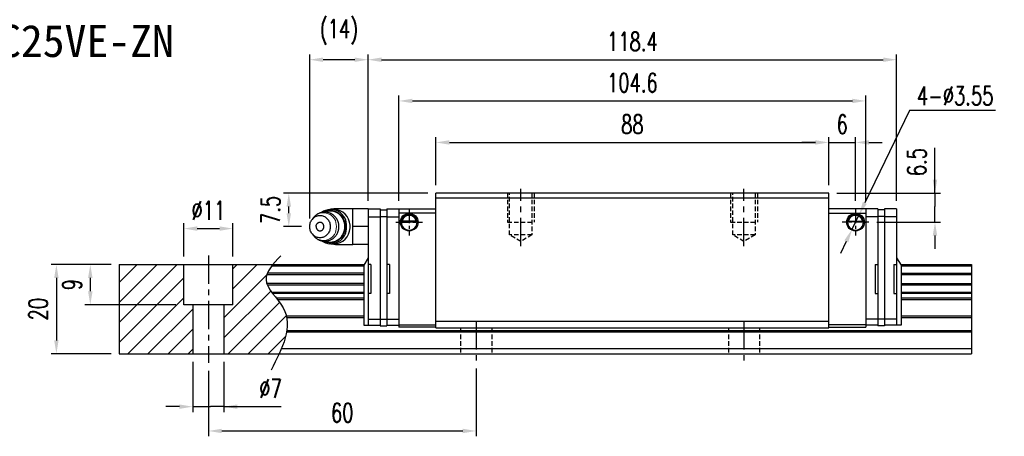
# Model space of a CAD drawing. Header units: millimetres. Extents: x 31 to 364, y 86 to 378.
# Tile 3 of 3: x 144 to 364, y 86 to 179. Entities that reach past the tile are written whole.
import ezdxf
from ezdxf.enums import TextEntityAlignment as Align

# ---------------------------------------------------------------- set-up
doc = ezdxf.new("R2010")
doc.units = ezdxf.units.MM
doc.header["$PDSIZE"] = -1
doc.linetypes.add('CENTER', pattern=[10.16, 6.35, -1.27, 1.27, -1.27])
doc.linetypes.add('DASHED', pattern=[0.75, 0.5, -0.25])
for name, color, linetype in [('2', 7, 'Continuous'), ('CHA', 7, 'Continuous'), ('CL', 1, 'CENTER'), ('DIM', 4, 'Continuous'), ('HID', 2, 'DASHED'), ('OUT', 3, 'Continuous'), ('中心線', 1, 'CENTER')]:
    doc.layers.add(name, color=color, linetype=linetype)
doc.styles.add('DIM-7', font='SIMPLEX.shx', dxfattribs={"width": 0.7, "bigfont": 'chineset.shx'})
doc.styles.add('T', font='kaiu.ttf')
doc.dimstyles.new('CNS', dxfattribs={"dimtxt": 3.5, "dimasz": 2.5, "dimexe": 1, "dimexo": 1.5, "dimgap": 0.09, "dimtad": 0, "dimdsep": 46, "dimtxsty": 'DIM-7', "dimcen": 0.09, "dimclrd": 1, "dimclre": 1, "dimclrt": 4, "dimadec": 0, "dimazin": 0, "dimtfac": 1, "dimtix": 1, "dimtmove": 2, "dimatfit": 3, "dimfxl": 1, "dimtvp": 0.971429, "dimtolj": 1, "dimarcsym": 0})
doc.dimstyles.new('CNSx1 (指線專用)', dxfattribs={"dimscale": 0.8, "dimtxt": 3.5, "dimasz": 2.5, "dimexe": 1, "dimexo": 1.5, "dimgap": 1, "dimtad": 1, "dimtih": 1, "dimtoh": 1, "dimdsep": 46, "dimtxsty": 'DIM-7', "dimcen": 0.09, "dimclrd": 256, "dimclre": 256, "dimclrt": 4, "dimadec": 0, "dimazin": 0, "dimtfac": 1, "dimtix": 1, "dimtmove": 1, "dimatfit": 3, "dimfxl": 1, "dimtvp": 0.971429, "dimtolj": 1, "dimarcsym": 0})

# ---------------------------------------------------------------- blocks, each defined once
blk = doc.blocks.new('*D58')
at = {"layer": 'DEFPOINTS', "color": 0}
for p in [(166.15, 124.24), (159.7, 115.24), (180.65, 115.24)]:
    blk.add_point(p, dxfattribs=at)
at = {"layer": 'DIM', "color": 7, "lineweight": -2}
for p, q in [((164.35, 124.24), (158.5, 124.24)), ((159.7, 121.24), (159.7, 118.24)), ((178.85, 115.24), (158.5, 115.24))]:
    blk.add_line(p, q, dxfattribs=at)
at = {"layer": 'DIM', "color": 7}
for points in [[(159.2, 121.24), (160.2, 121.24), (159.7, 124.24)], [(159.2, 118.24), (160.2, 118.24), (159.7, 115.24)]]:
    blk.add_solid(points, dxfattribs=at)
at = {"layer": 'DIM', "color": 7, "insert": (155.62, 119.74), "char_height": 4.2, "attachment_point": 5, "rotation": 90, "style": 'DIM-7'}
blk.add_mtext('\\A1;9', dxfattribs=at)
blk = doc.blocks.new('*D59')
at = {"layer": 'DEFPOINTS', "color": 0}
for p in [(191.65, 132.3), (180.65, 124.24), (191.65, 124.24)]:
    blk.add_point(p, dxfattribs=at)
at = {"layer": 'DIM', "color": 7, "lineweight": -2}
for p, q in [((180.65, 126.04), (180.65, 133.5)), ((191.65, 126.04), (191.65, 133.5)), ((183.65, 132.3), (188.65, 132.3))]:
    blk.add_line(p, q, dxfattribs=at)
at = {"layer": 'DIM', "color": 7}
for points in [[(183.65, 132.8), (183.65, 131.8), (180.65, 132.3)], [(188.65, 132.8), (188.65, 131.8), (191.65, 132.3)]]:
    blk.add_solid(points, dxfattribs=at)
at = {"layer": 'DIM', "color": 7, "insert": (186.15, 136.38), "char_height": 4.2, "attachment_point": 5, "style": 'DIM-7'}
blk.add_mtext('\\A1;%%C11', dxfattribs=at)
blk = doc.blocks.new('*D60')
at = {"layer": 'DEFPOINTS', "color": 0}
for p in [(182.65, 104.24), (189.65, 104.24), (182.65, 92.39)]:
    blk.add_point(p, dxfattribs=at)
at = {"layer": 'DIM', "color": 7, "lineweight": -2}
for p, q in [((182.65, 102.44), (182.65, 91.19)), ((189.65, 102.44), (189.65, 91.19)), ((179.65, 92.39), (176.65, 92.39)), ((182.65, 92.39), (185.65, 92.39)), ((185.65, 92.39), (186.65, 92.39)), ((189.65, 92.39), (186.65, 92.39)), ((189.65, 92.39), (202.49, 92.39)), ((192.65, 92.39), (195.65, 92.39))]:
    blk.add_line(p, q, dxfattribs=at)
at = {"layer": 'DIM', "color": 7}
for points in [[(179.65, 92.89), (179.65, 91.89), (182.65, 92.39)], [(192.65, 92.89), (192.65, 91.89), (189.65, 92.39)]]:
    blk.add_solid(points, dxfattribs=at)
at = {"layer": 'DIM', "color": 7, "insert": (200.07, 96.47), "char_height": 4.2, "attachment_point": 5, "style": 'DIM-7'}
blk.add_mtext('\\A1;%%C7', dxfattribs=at)
blk = doc.blocks.new('*D61')
at = {"layer": 'DEFPOINTS', "color": 0}
for p in [(186.15, 102.24), (246.15, 102.74), (246.15, 86.94)]:
    blk.add_point(p, dxfattribs=at)
at = {"layer": 'DIM', "color": 7, "lineweight": -2}
for p, q in [((186.15, 100.44), (186.15, 85.74)), ((246.15, 100.94), (246.15, 85.74)), ((189.15, 86.94), (243.15, 86.94))]:
    blk.add_line(p, q, dxfattribs=at)
at = {"layer": 'DIM', "color": 7}
for points in [[(189.15, 87.44), (189.15, 86.44), (186.15, 86.94)], [(243.15, 87.44), (243.15, 86.44), (246.15, 86.94)]]:
    blk.add_solid(points, dxfattribs=at)
at = {"layer": 'DIM', "color": 7, "insert": (216.15, 91.02), "char_height": 4.2, "attachment_point": 5, "style": 'DIM-7'}
blk.add_mtext('\\A1;60', dxfattribs=at)
blk = doc.blocks.new('*D63')
at = {"layer": 'DEFPOINTS', "color": 0}
for p in [(325.15, 151.61), (237.15, 140.24), (325.15, 140.24)]:
    blk.add_point(p, dxfattribs=at)
at = {"layer": 'DIM', "color": 7, "lineweight": -2}
for p, q in [((237.15, 142.04), (237.15, 152.81)), ((325.15, 142.04), (325.15, 152.81)), ((240.15, 151.61), (322.15, 151.61))]:
    blk.add_line(p, q, dxfattribs=at)
at = {"layer": 'DIM', "color": 7}
for points in [[(240.15, 152.11), (240.15, 151.11), (237.15, 151.61)], [(322.15, 152.11), (322.15, 151.11), (325.15, 151.61)]]:
    blk.add_solid(points, dxfattribs=at)
at = {"layer": 'DIM', "color": 7, "insert": (281.15, 155.69), "char_height": 4.2, "attachment_point": 5, "style": 'DIM-7'}
blk.add_mtext('\\A1;88', dxfattribs=at)
blk = doc.blocks.new('*D64')
at = {"layer": 'DEFPOINTS', "color": 0}
for p in [(333.45, 160.91), (228.85, 136.74), (333.45, 136.74)]:
    blk.add_point(p, dxfattribs=at)
at = {"layer": 'DIM', "color": 7, "lineweight": -2}
for p, q in [((228.85, 138.54), (228.85, 162.11)), ((333.45, 138.54), (333.45, 162.11)), ((231.85, 160.91), (330.45, 160.91))]:
    blk.add_line(p, q, dxfattribs=at)
at = {"layer": 'DIM', "color": 7}
for points in [[(231.85, 161.41), (231.85, 160.41), (228.85, 160.91)], [(330.45, 161.41), (330.45, 160.41), (333.45, 160.91)]]:
    blk.add_solid(points, dxfattribs=at)
at = {"layer": 'DIM', "color": 7, "insert": (281.15, 164.99), "char_height": 4.2, "attachment_point": 5, "style": 'DIM-7'}
blk.add_mtext('\\A1;104.6', dxfattribs=at)
blk = doc.blocks.new('*D65')
at = {"layer": 'DEFPOINTS', "color": 0}
for p in [(340.35, 170.15), (221.95, 136.74), (340.35, 136.74)]:
    blk.add_point(p, dxfattribs=at)
at = {"layer": 'DIM', "color": 7, "lineweight": -2}
for p, q in [((221.95, 138.54), (221.95, 171.35)), ((224.95, 170.15), (337.35, 170.15)), ((340.35, 138.54), (340.35, 171.35))]:
    blk.add_line(p, q, dxfattribs=at)
at = {"layer": 'DIM', "color": 7}
for points in [[(224.95, 170.65), (224.95, 169.65), (221.95, 170.15)], [(337.35, 170.65), (337.35, 169.65), (340.35, 170.15)]]:
    blk.add_solid(points, dxfattribs=at)
at = {"layer": 'DIM', "color": 7, "insert": (281.15, 174.23), "char_height": 4.2, "attachment_point": 5, "style": 'DIM-7'}
blk.add_mtext('\\A1;118.4', dxfattribs=at)
blk = doc.blocks.new('*D66')
at = {"layer": 'DEFPOINTS', "color": 0}
for p in [(331.15, 151.61), (325.15, 140.24), (331.15, 136.72)]:
    blk.add_point(p, dxfattribs=at)
at = {"layer": 'DIM', "color": 7, "lineweight": -2}
for p, q in [((325.15, 142.04), (325.15, 152.81)), ((331.15, 138.52), (331.15, 152.81)), ((322.15, 151.61), (319.15, 151.61)), ((325.15, 151.61), (331.15, 151.61)), ((334.15, 151.61), (337.15, 151.61))]:
    blk.add_line(p, q, dxfattribs=at)
at = {"layer": 'DIM', "color": 7}
for points in [[(322.15, 152.11), (322.15, 151.11), (325.15, 151.61)], [(334.15, 152.11), (334.15, 151.11), (331.15, 151.61)]]:
    blk.add_solid(points, dxfattribs=at)
at = {"layer": 'DIM', "color": 7, "insert": (328.15, 155.69), "char_height": 4.2, "attachment_point": 5, "style": 'DIM-7'}
blk.add_mtext('\\A1;6', dxfattribs=at)
blk = doc.blocks.new('*D67')
at = {"layer": 'DEFPOINTS', "color": 0}
for p in [(325.15, 140.24), (334.13, 133.74), (348.95, 133.74)]:
    blk.add_point(p, dxfattribs=at)
at = {"layer": 'DIM', "color": 7, "lineweight": -2}
for p, q in [((348.95, 140.24), (348.95, 150.39)), ((348.95, 143.24), (348.95, 146.24)), ((326.95, 140.24), (350.15, 140.24)), ((348.95, 140.24), (348.95, 137.24)), ((348.95, 136.74), (348.95, 137.24)), ((348.95, 133.74), (348.95, 136.74)), ((335.93, 133.74), (350.15, 133.74)), ((348.95, 130.74), (348.95, 127.74))]:
    blk.add_line(p, q, dxfattribs=at)
at = {"layer": 'DIM', "color": 7}
for points in [[(348.45, 143.24), (349.45, 143.24), (348.95, 140.24)], [(348.45, 130.74), (349.45, 130.74), (348.95, 133.74)]]:
    blk.add_solid(points, dxfattribs=at)
at = {"layer": 'DIM', "color": 7, "insert": (344.87, 147.2), "char_height": 4.2, "attachment_point": 5, "rotation": 90, "style": 'DIM-7'}
blk.add_mtext('\\A1;6.5', dxfattribs=at)
blk = doc.blocks.new('*D68')
at = {"layer": 'DEFPOINTS', "color": 0}
for p in [(331.92, 135.34), (330.38, 132.14)]:
    blk.add_point(p, dxfattribs=at)
at = {"layer": 'DIM', "color": 0, "lineweight": -2}
for p, q in [((343.24, 158.78), (333.23, 138.04)), ((362.5, 158.78), (343.24, 158.78)), ((330.38, 132.14), (331.92, 135.34)), ((329.08, 129.44), (327.77, 126.74))]:
    blk.add_line(p, q, dxfattribs=at)
at = {"layer": 'DIM', "color": 0}
for points in [[(332.78, 138.26), (333.68, 137.83), (331.92, 135.34)], [(328.63, 129.66), (329.53, 129.23), (330.38, 132.14)]]:
    blk.add_solid(points, dxfattribs=at)
at = {"layer": 'DIM', "color": 0, "insert": (353.47, 162.08), "char_height": 4.2, "attachment_point": 5, "style": 'DIM-7'}
blk.add_mtext('\\A1;4-∅3.55', dxfattribs=at)
blk = doc.blocks.new('*D69')
at = {"layer": 'DEFPOINTS', "color": 0}
for p in [(208.85, 170.15), (221.95, 136.74), (208.85, 132.74)]:
    blk.add_point(p, dxfattribs=at)
at = {"layer": 'DIM', "color": 7, "lineweight": -2}
for p, q in [((208.85, 134.54), (208.85, 171.35)), ((218.95, 170.15), (211.85, 170.15)), ((221.95, 138.54), (221.95, 171.35))]:
    blk.add_line(p, q, dxfattribs=at)
at = {"layer": 'DIM', "color": 7}
for points in [[(211.85, 170.65), (211.85, 169.65), (208.85, 170.15)], [(218.95, 170.65), (218.95, 169.65), (221.95, 170.15)]]:
    blk.add_solid(points, dxfattribs=at)
at = {"layer": 'DIM', "color": 7, "insert": (215.4, 176.37), "char_height": 4.2, "attachment_point": 5, "style": 'DIM-7'}
blk.add_mtext('\\A1;(14)', dxfattribs=at)
blk = doc.blocks.new('*D50')
at = {"layer": 'DEFPOINTS', "color": 0}
for p in [(204.17, 140.24), (237.15, 140.24), (208.85, 132.74)]:
    blk.add_point(p, dxfattribs=at)
at = {"layer": 'DIM', "color": 7, "lineweight": -2}
for p, q in [((235.35, 140.24), (202.97, 140.24)), ((204.17, 135.74), (204.17, 137.24)), ((207.05, 132.74), (202.97, 132.74))]:
    blk.add_line(p, q, dxfattribs=at)
at = {"layer": 'DIM', "color": 7}
for points in [[(203.67, 137.24), (204.67, 137.24), (204.17, 140.24)], [(203.67, 135.74), (204.67, 135.74), (204.17, 132.74)]]:
    blk.add_solid(points, dxfattribs=at)
at = {"layer": 'DIM', "color": 7, "insert": (200.09, 136.49), "char_height": 4.2, "attachment_point": 5, "rotation": 90, "style": 'DIM-7'}
blk.add_mtext('\\A1;7.5', dxfattribs=at)
blk = doc.blocks.new('*D70')
at = {"layer": 'DEFPOINTS', "color": 0}
for p in [(166.15, 124.24), (152.1, 104.24), (166.15, 104.24)]:
    blk.add_point(p, dxfattribs=at)
at = {"layer": 'DIM', "color": 7, "lineweight": -2}
for p, q in [((164.35, 124.24), (150.9, 124.24)), ((152.1, 121.24), (152.1, 107.24)), ((164.35, 104.24), (150.9, 104.24))]:
    blk.add_line(p, q, dxfattribs=at)
at = {"layer": 'DIM', "color": 7}
for points in [[(151.6, 121.24), (152.6, 121.24), (152.1, 124.24)], [(151.6, 107.24), (152.6, 107.24), (152.1, 104.24)]]:
    blk.add_solid(points, dxfattribs=at)
at = {"layer": 'DIM', "color": 7, "insert": (148.02, 114.24), "char_height": 4.2, "attachment_point": 5, "rotation": 90, "style": 'DIM-7'}
blk.add_mtext('\\A1;20', dxfattribs=at)

msp = doc.modelspace()

# ---------------------------------------------------------------- hatches: boundary and pattern name
at = {"layer": 'DIM'}
h = msp.add_hatch(dxfattribs=at)
h.set_pattern_fill('ANSI31', color=0)
h.set_pattern_definition([(45, (-198.1046, 7.4197), (-2.245064, 2.245064), [])])
h.paths.add_polyline_path([(180.652, 124.243), (166.152, 124.243), (166.152, 104.243), (182.652, 104.243), (182.652, 115.243), (180.652, 115.243)])
edge = h.paths.add_edge_path()
edge.add_spline(control_points=[(202.028, 104.243), (203.679, 107.855), (205.316, 113.82), (197.796, 119.886), (199.676, 123.109), (200.594, 124.243)], knot_values=[2.2927229, 2.2927229, 2.2927229, 2.2927229, 12.943349, 20.3172467, 24.2982631, 24.2982631, 24.2982631, 24.2982631], degree=3, periodic=0)
edge.add_line((200.594, 124.243), (191.652, 124.243))
edge.add_line((191.652, 124.243), (191.652, 115.243))
edge.add_line((191.652, 115.243), (189.652, 115.243))
edge.add_line((189.652, 115.243), (189.652, 104.243))
edge.add_line((189.652, 104.243), (202.028, 104.243))

# ---------------------------------------------------------------- linework, layer by layer
at = {"layer": '2', "color": 0, "linetype": 'Continuous'}
for p, q in [((333.452, 136.743), (325.152, 136.743)), ((325.152, 135.743), (333.452, 135.743)), ((340.352, 136.743), (337.652, 136.743)), ((229.378, 133.793), (232.927, 133.793)), ((232.784, 133.926), (229.521, 133.926)), ((232.707, 133.993), (229.597, 133.993)), ((332.927, 133.793), (329.378, 133.793)), ((329.521, 133.926), (332.784, 133.926)), ((329.597, 133.993), (332.707, 133.993)), ((228.852, 110.743), (237.152, 110.743)), ((333.452, 110.743), (325.152, 110.743)), ((237.152, 110.243), (228.852, 110.243)), ((325.152, 110.243), (333.452, 110.243))]:
    msp.add_line(p, q, dxfattribs=at)
for centre, start, end in [((231.152, 133.743), 90, 270), ((231.152, 133.743), 270, 90), ((331.152, 133.743), 90, 270), ((331.152, 133.743), 270, 90)]:
    msp.add_arc(centre, 1.775, start, end, dxfattribs=at)
at = {"layer": '2', "color": 0, "linetype": 'Continuous', "extrusion": (0, 0, -1)}
for centre, radius, start, end in [((-231.152, 133.743), 1.575, 9.1332, 90), ((-231.152, 133.743), 1.975, 90, 270), ((-231.152, 133.743), 1.575, 90, 170.8668), ((-331.152, 133.743), 1.975, 270, 90), ((-331.152, 133.743), 1.575, 9.1332, 90), ((-331.152, 133.743), 1.975, 90, 270), ((-331.152, 133.743), 1.575, 90, 170.8668)]:
    msp.add_arc(centre, radius, start, end, dxfattribs=at)
at = {"layer": '2', "color": 0, "linetype": 'Continuous'}
for points, knots in [([(229.521, 133.926), (229.536, 134.002), (229.558, 134.092), (229.622, 134.281), (229.665, 134.383), (229.77, 134.579), (229.833, 134.675), (230.005, 134.887), (230.124, 134.997), (230.383, 135.178), (230.528, 135.25), (230.83, 135.348), (230.992, 135.374), (231.152, 135.374)], [0, 0, 0, 0, 0.1376864, 0.1376864, 0.275472, 0.275472, 0.4123557, 0.4123557, 0.6064308, 0.6064308, 0.8046387, 0.8046387, 1, 1, 1, 1]), ([(231.152, 135.374), (231.303, 135.374), (231.456, 135.351), (231.773, 135.255), (231.939, 135.171), (232.209, 134.972), (232.323, 134.862), (232.495, 134.642), (232.562, 134.536), (232.668, 134.322), (232.709, 134.212), (232.758, 134.045), (232.773, 133.982), (232.784, 133.926)], [0, 0, 0, 0, 0.1837975, 0.1837975, 0.4104893, 0.4104893, 0.6000274, 0.6000274, 0.749109, 0.749109, 0.8991923, 0.8991923, 1, 1, 1, 1]), ([(331.152, 135.374), (331.001, 135.374), (330.849, 135.351), (330.531, 135.255), (330.366, 135.171), (330.095, 134.972), (329.982, 134.862), (329.81, 134.642), (329.743, 134.536), (329.637, 134.322), (329.596, 134.212), (329.547, 134.045), (329.532, 133.982), (329.521, 133.926)], [0, 0, 0, 0, 0.1837975, 0.1837975, 0.4104893, 0.4104893, 0.6000274, 0.6000274, 0.749109, 0.749109, 0.8991923, 0.8991923, 1, 1, 1, 1]), ([(332.784, 133.926), (332.768, 134.002), (332.746, 134.092), (332.683, 134.281), (332.64, 134.383), (332.535, 134.579), (332.472, 134.675), (332.3, 134.887), (332.181, 134.997), (331.922, 135.178), (331.777, 135.25), (331.475, 135.348), (331.313, 135.374), (331.152, 135.374)], [0, 0, 0, 0, 0.1376864, 0.1376864, 0.275472, 0.275472, 0.4123557, 0.4123557, 0.6064308, 0.6064308, 0.8046387, 0.8046387, 1, 1, 1, 1])]:
    msp.add_open_spline(points, degree=3, knots=knots, dxfattribs=at)
at = {"layer": '2', "color": 0, "linetype": 'DASHED'}
msp.add_open_spline([(229.378, 133.793), (229.378, 133.777), (229.377, 133.76), (229.377, 133.743)], degree=3, dxfattribs=at)
at = {"layer": '2', "color": 0, "linetype": 'Continuous'}
for points in [[(229.521, 133.926), (229.546, 133.949), (229.572, 133.971), (229.597, 133.993)], [(232.707, 133.993), (232.733, 133.971), (232.759, 133.949), (232.784, 133.926)], [(329.597, 133.993), (329.572, 133.971), (329.546, 133.949), (329.521, 133.926)]]:
    msp.add_open_spline(points, degree=3, dxfattribs=at)
at = {"layer": 'CL', "color": 0, "ltscale": 0.5}
for p, q in [((231.152, 136.718), (231.152, 130.768)), ((331.152, 136.718), (331.152, 130.768)), ((228.177, 133.743), (234.127, 133.743)), ((334.127, 133.743), (328.177, 133.743))]:
    msp.add_line(p, q, dxfattribs=at)
at = {"layer": 'HID', "color": 0, "ltscale": 2}
for p, q in [((253.152, 140.243), (253.152, 133.743)), ((253.652, 130.893), (253.652, 140.243)), ((258.652, 140.243), (258.652, 130.893)), ((259.152, 140.243), (259.152, 133.743)), ((303.152, 140.243), (303.152, 133.743)), ((303.652, 130.893), (303.652, 140.243)), ((308.652, 140.243), (308.652, 130.893)), ((309.152, 140.243), (309.152, 133.743)), ((253.152, 133.743), (259.152, 133.743)), ((303.152, 133.743), (309.152, 133.743)), ((256.152, 129.391), (253.652, 130.893)), ((258.652, 130.893), (253.652, 130.893)), ((258.652, 130.893), (256.152, 129.391)), ((306.152, 129.391), (303.652, 130.893)), ((308.652, 130.893), (303.652, 130.893)), ((308.652, 130.893), (306.152, 129.391)), ((242.652, 110.043), (242.652, 104.243)), ((249.652, 110.043), (249.652, 104.243)), ((302.652, 110.043), (302.652, 104.243)), ((309.652, 110.043), (309.652, 104.243))]:
    msp.add_line(p, q, dxfattribs=at)
at = {"layer": 'OUT', "color": 0}
for p, q in [((237.152, 110.043), (237.152, 140.243)), ((325.152, 140.243), (237.152, 140.243)), ((237.152, 139.193), (325.152, 139.193)), ((325.152, 110.043), (325.152, 140.243)), ((221.952, 136.743), (221.952, 110.643)), ((221.952, 134.969), (224.652, 134.969)), ((224.652, 136.493), (226.152, 136.493)), ((224.652, 134.993), (226.152, 134.993)), ((226.152, 136.743), (226.152, 110.493)), ((226.152, 134.969), (228.852, 134.969)), ((333.452, 136.743), (333.452, 110.243)), ((336.152, 136.743), (333.452, 136.743)), ((336.152, 134.969), (333.452, 134.969)), ((336.152, 136.743), (336.152, 110.493)), ((337.652, 136.493), (336.152, 136.493)), ((337.652, 134.993), (336.152, 134.993)), ((337.652, 136.743), (337.652, 110.493)), ((340.352, 134.969), (337.652, 134.969)), ((340.352, 136.743), (340.352, 110.643)), ((166.152, 124.243), (221.045, 124.243)), ((166.152, 124.243), (166.152, 104.243)), ((180.652, 115.243), (180.652, 124.243)), ((191.652, 115.243), (191.652, 124.243)), ((200.391, 123.987), (220.952, 123.987)), ((221.952, 125.743), (220.952, 124.09)), ((220.952, 124.09), (220.952, 110.643)), ((222.552, 124.243), (221.952, 124.243)), ((222.552, 124.243), (222.552, 117.743)), ((226.752, 124.243), (226.152, 124.243)), ((226.752, 124.243), (226.752, 117.743)), ((335.552, 124.243), (335.552, 117.743)), ((335.552, 124.243), (336.152, 124.243)), ((339.752, 124.243), (339.752, 117.743)), ((339.752, 124.243), (340.352, 124.243)), ((340.352, 125.743), (341.352, 124.09)), ((341.26, 124.243), (357.152, 124.243)), ((341.352, 124.09), (341.352, 110.643)), ((341.352, 123.987), (357.152, 123.987)), ((357.152, 124.243), (357.152, 104.243)), ((199.236, 121.983), (220.952, 121.983)), ((220.952, 122.277), (199.347, 122.277)), ((341.352, 122.277), (357.152, 122.277)), ((341.352, 121.983), (357.152, 121.983)), ((220.952, 120.002), (199.233, 120.002)), ((199.344, 119.708), (220.952, 119.708)), ((341.352, 120.002), (357.152, 120.002)), ((341.352, 119.708), (357.152, 119.708)), ((200.354, 118.028), (220.952, 118.028)), ((200.476, 117.863), (220.952, 117.863)), ((222.552, 117.743), (221.952, 117.743)), ((226.752, 117.743), (226.152, 117.743)), ((335.552, 117.743), (336.152, 117.743)), ((339.752, 117.743), (340.352, 117.743)), ((341.352, 118.028), (357.152, 118.028)), ((341.352, 117.863), (357.152, 117.863)), ((191.652, 115.243), (180.652, 115.243)), ((182.652, 115.243), (182.652, 104.243)), ((189.652, 115.243), (189.652, 104.243)), ((201.331, 116.769), (220.952, 116.769)), ((201.609, 116.416), (220.952, 116.416)), ((341.352, 116.769), (357.152, 116.769)), ((341.352, 116.416), (357.152, 116.416)), ((203.601, 112.75), (220.952, 112.75)), ((341.352, 112.75), (357.152, 112.75)), ((203.679, 112.397), (220.952, 112.397)), ((220.952, 110.643), (224.652, 110.643)), ((221.952, 112.018), (224.652, 112.018)), ((224.652, 111.993), (226.152, 111.993)), ((224.652, 110.493), (226.152, 110.493)), ((226.152, 112.018), (228.852, 112.018)), ((226.152, 110.643), (228.852, 110.643)), ((237.152, 111.543), (325.152, 111.543)), ((336.152, 112.018), (333.452, 112.018)), ((336.152, 110.643), (333.452, 110.643)), ((337.652, 111.993), (336.152, 111.993)), ((337.652, 110.493), (336.152, 110.493)), ((340.352, 112.018), (337.652, 112.018)), ((341.352, 110.643), (337.652, 110.643)), ((341.352, 112.397), (357.152, 112.397)), ((203.672, 109.136), (357.152, 109.136)), ((203.727, 109.489), (357.152, 109.489)), ((237.152, 110.043), (325.152, 110.043)), ((166.152, 104.243), (357.152, 104.243)), ((202.55, 105.443), (357.152, 105.443))]:
    msp.add_line(p, q, dxfattribs=at)
at = {"layer": 'OUT', "color": 0, "linetype": 'Continuous'}
for p, q in [((209.718, 134.766), (209.399, 134.357)), ((214.32, 136.618), (213.555, 136.618)), ((218.552, 136.743), (214.61, 136.743)), ((214.61, 136.743), (214.61, 136.606)), ((221.952, 136.743), (218.552, 136.743)), ((218.552, 134.918), (218.552, 136.743)), ((218.552, 132.98), (218.552, 134.918)), ((221.952, 136.743), (224.652, 136.743)), ((224.652, 136.743), (224.652, 110.493)), ((226.152, 136.743), (228.852, 136.743)), ((228.852, 136.743), (228.852, 110.243)), ((228.852, 136.743), (237.152, 136.743)), ((237.152, 135.743), (228.852, 135.743)), ((218.552, 130.923), (218.552, 132.98)), ((221.952, 132.743), (218.552, 132.743)), ((209.399, 131.13), (209.718, 130.721)), ((209.718, 130.721), (209.712, 130.729)), ((218.552, 128.743), (218.552, 130.923)), ((213.555, 128.868), (214.32, 128.868)), ((214.61, 128.881), (214.61, 128.743)), ((214.61, 128.743), (218.552, 128.743)), ((218.552, 128.749), (218.552, 128.867)), ((221.952, 128.743), (218.552, 128.743))]:
    msp.add_line(p, q, dxfattribs=at)
at = {"layer": 'OUT', "color": 0, "linetype": 'Continuous', "flags": 128}
for points in [[(208.853, 132.743), (208.862, 132.961), (208.889, 133.177), (208.932, 133.39), (208.993, 133.598), (209.07, 133.8), (209.163, 133.993), (209.271, 134.177), (209.394, 134.35), (209.53, 134.511), (209.678, 134.658), (209.838, 134.791), (210.008, 134.908), (210.187, 135.009), (210.373, 135.093), (210.565, 135.158), (210.762, 135.205), (210.962, 135.234), (211.163, 135.243), (211.364, 135.234), (211.564, 135.205), (211.761, 135.158), (211.953, 135.093), (212.139, 135.009), (212.318, 134.908), (212.488, 134.791), (212.648, 134.658), (212.796, 134.511), (212.932, 134.35), (213.055, 134.177), (213.163, 133.993), (213.256, 133.8), (213.334, 133.598), (213.394, 133.39), (213.438, 133.177), (213.464, 132.961), (213.473, 132.743), (213.464, 132.525), (213.438, 132.309), (213.394, 132.096), (213.334, 131.888), (213.256, 131.687), (213.163, 131.493), (213.055, 131.309), (212.932, 131.136), (212.796, 130.976), (212.648, 130.828), (212.488, 130.695), (212.318, 130.578), (212.139, 130.478), (211.953, 130.394), (211.761, 130.329), (211.564, 130.281), (211.364, 130.253), (211.163, 130.243), (210.962, 130.253), (210.762, 130.281), (210.565, 130.329), (210.373, 130.394), (210.187, 130.478), (210.008, 130.578), (209.838, 130.695), (209.678, 130.828), (209.53, 130.976), (209.394, 131.136), (209.271, 131.309), (209.163, 131.493), (209.07, 131.687), (208.993, 131.888), (208.932, 132.096), (208.889, 132.309), (208.862, 132.525), (208.853, 132.743)], [(211.965, 135.988), (212.108, 136.06), (212.333, 136.157), (212.563, 136.236), (212.798, 136.297), (213.037, 136.339), (213.278, 136.363), (213.52, 136.368), (213.761, 136.354), (214.001, 136.321), (214.238, 136.269), (214.471, 136.199), (214.699, 136.111), (214.92, 136.005), (215.134, 135.883), (215.339, 135.744), (215.534, 135.589), (215.718, 135.42), (215.891, 135.236), (216.05, 135.04), (216.197, 134.831), (216.329, 134.612), (216.446, 134.383), (216.548, 134.146), (216.633, 133.901), (216.702, 133.65), (216.754, 133.394), (216.789, 133.135), (216.806, 132.874), (216.806, 132.612), (216.789, 132.351), (216.754, 132.092), (216.702, 131.837), (216.633, 131.586), (216.548, 131.341), (216.446, 131.103), (216.329, 130.874), (216.197, 130.655), (216.05, 130.447), (215.891, 130.25), (215.718, 130.067), (215.534, 129.898), (215.339, 129.743), (215.134, 129.604), (214.92, 129.481), (214.699, 129.376), (214.471, 129.288), (214.238, 129.218), (214.001, 129.166), (213.761, 129.133), (213.52, 129.119), (213.278, 129.124), (213.037, 129.147), (212.798, 129.19), (212.563, 129.25), (212.333, 129.33), (212.108, 129.426), (211.959, 129.502)]]:
    msp.add_lwpolyline(points, dxfattribs=at)
at = {"layer": 'OUT', "color": 0, "lineweight": 15}
for centre, start, end in [((211.957, 132.964), 355.59669, 141.18117), ((211.957, 132.523), 218.81883, 4.40331)]:
    msp.add_arc(centre, 2.874, start, end, dxfattribs=at)
at = {"layer": 'OUT', "color": 0, "linetype": 'Continuous'}
for centre, radius, start, end in [((213.565, 132.994), 3.578, 355.98145, 125.24992), ((213.43, 132.943), 3.269, 356.50633, 110.75509), ((214.61, 134.743), 2, 90, 110.36413), ((214.186, 132.915), 3.706, 1.94704, 87.92406), ((213.565, 132.493), 3.578, 234.67865, 4.01952), ((213.421, 132.557), 3.277, 249.445, 3.25566), ((214.186, 132.572), 3.706, 272.07594, 358.05296), ((214.61, 130.743), 2, 249.63587, 270)]:
    msp.add_arc(centre, radius, start, end, dxfattribs=at)
at = {"layer": 'OUT', "color": 0, "linetype": 'Continuous', "extrusion": (0, 0, -1)}
msp.add_arc((-231.152, 133.743), 1.975, 270, 90, dxfattribs=at)
at = {"layer": 'OUT', "color": 0, "linetype": 'Continuous'}
for points, knots in [([(215.414, 132.743), (215.412, 132.822), (215.41, 132.934), (215.395, 133.098), (215.377, 133.24), (215.348, 133.408), (215.307, 133.583), (215.254, 133.764), (215.188, 133.948), (215.109, 134.133), (215.017, 134.316), (214.912, 134.496), (214.794, 134.671), (214.663, 134.84), (214.521, 135.001), (214.366, 135.154), (214.2, 135.296), (214.024, 135.428), (213.839, 135.548), (213.644, 135.655), (213.441, 135.749), (213.232, 135.829), (213.016, 135.893), (212.795, 135.943), (212.57, 135.976), (212.343, 135.994), (212.114, 135.994), (211.884, 135.978), (211.655, 135.945), (211.427, 135.895), (211.203, 135.828), (210.982, 135.743), (210.767, 135.642), (210.559, 135.524), (210.365, 135.394), (210.187, 135.254), (210.023, 135.108), (209.872, 134.95), (209.77, 134.835), (209.722, 134.77), (209.717, 134.764)], [0, 0, 0, 0, 0.0296876, 0.041938, 0.0622601, 0.0834256, 0.1061814, 0.1299801, 0.154599, 0.1798603, 0.2056368, 0.2318337, 0.2583793, 0.2852186, 0.3123085, 0.3396154, 0.3671127, 0.3947799, 0.4226009, 0.4505638, 0.47866, 0.5068837, 0.5352321, 0.5637043, 0.5923018, 0.6210284, 0.6498893, 0.6788923, 0.7080448, 0.7373584, 0.766847, 0.7965272, 0.8264189, 0.8565459, 0.8869372, 0.9144676, 0.942017, 0.9695789, 0.9971458, 1, 1, 1, 1]), ([(209.713, 130.73), (209.734, 130.703), (209.798, 130.618), (209.918, 130.486), (210.072, 130.333), (210.238, 130.19), (210.414, 130.058), (210.6, 129.939), (210.794, 129.831), (210.997, 129.738), (211.207, 129.658), (211.422, 129.593), (211.643, 129.544), (211.868, 129.51), (212.095, 129.493), (212.325, 129.492), (212.555, 129.508), (212.784, 129.542), (213.011, 129.592), (213.236, 129.659), (213.456, 129.743), (213.671, 129.845), (213.879, 129.963), (214.073, 130.093), (214.252, 130.232), (214.415, 130.379), (214.568, 130.536), (214.709, 130.703), (214.84, 130.88), (214.957, 131.064), (215.062, 131.256), (215.154, 131.454), (215.232, 131.655), (215.295, 131.858), (215.343, 132.056), (215.376, 132.234), (215.396, 132.391), (215.41, 132.556), (215.412, 132.673), (215.414, 132.743)], [0, 0, 0, 0, 0.0129896, 0.0400504, 0.0673279, 0.0947956, 0.1224331, 0.1502242, 0.178157, 0.2062229, 0.2344164, 0.2627342, 0.2911758, 0.3197426, 0.3484382, 0.3772681, 0.4062399, 0.4353611, 0.4646431, 0.4941, 0.5237483, 0.5536079, 0.5837025, 0.6140611, 0.6415619, 0.6690816, 0.6966139, 0.7241512, 0.7516818, 0.7791878, 0.8066405, 0.833992, 0.8611558, 0.887955, 0.9139574, 0.9377272, 0.9559891, 0.97342, 1, 1, 1, 1]), ([(210.278, 132.743), (210.28, 132.788), (210.282, 132.851), (210.297, 132.944), (210.317, 133.026), (210.351, 133.124), (210.399, 133.224), (210.447, 133.305), (210.483, 133.348), (210.494, 133.361)], [0, 0, 0, 0, 0.1988684, 0.2831425, 0.4256606, 0.5792324, 0.7471497, 0.9242917, 1, 1, 1, 1]), ([(210.278, 132.743), (210.28, 132.699), (210.282, 132.636), (210.297, 132.543), (210.317, 132.46), (210.351, 132.363), (210.399, 132.263), (210.447, 132.182), (210.483, 132.139), (210.494, 132.126)], [0, 0, 0, 0, 0.1988684, 0.2831425, 0.4256606, 0.5792324, 0.7471497, 0.9242917, 1, 1, 1, 1]), ([(210.493, 132.125), (210.494, 132.123), (210.526, 132.076), (210.603, 132.003), (210.725, 131.91), (210.86, 131.843), (211.005, 131.8), (211.153, 131.785), (211.302, 131.797), (211.446, 131.835), (211.584, 131.9), (211.708, 131.988), (211.818, 132.098), (211.909, 132.226), (211.978, 132.369), (212.032, 132.542), (212.04, 132.67), (212.044, 132.743)], [0, 0, 0, 0, 0.0036289, 0.0738847, 0.1421605, 0.2124163, 0.2806921, 0.3509479, 0.4192237, 0.4894795, 0.5577554, 0.6280112, 0.696287, 0.7665428, 0.8348186, 0.9050744, 1, 1, 1, 1]), ([(212.044, 132.743), (212.041, 132.811), (212.034, 132.931), (211.985, 133.098), (211.92, 133.242), (211.831, 133.373), (211.724, 133.485), (211.601, 133.577), (211.466, 133.644), (211.321, 133.686), (211.173, 133.702), (211.024, 133.69), (210.88, 133.651), (210.742, 133.587), (210.619, 133.498), (210.535, 133.42), (210.5, 133.369), (210.494, 133.361)], [0, 0, 0, 0, 0.0866631, 0.1549294, 0.2251754, 0.2934417, 0.3636877, 0.4319539, 0.5021999, 0.5704662, 0.6407122, 0.7089785, 0.7792245, 0.8474908, 0.9177368, 0.986003, 1, 1, 1, 1]), ([(217.898, 132.743), (217.897, 132.793), (217.897, 132.892), (217.892, 132.991), (217.89, 133.041)], [0, 0, 0, 0, 0.4996785, 1, 1, 1, 1]), ([(217.89, 132.446), (217.892, 132.495), (217.897, 132.594), (217.897, 132.694), (217.898, 132.743)], [0, 0, 0, 0, 0.5003214, 1, 1, 1, 1])]:
    msp.add_open_spline(points, degree=3, knots=knots, dxfattribs=at)
at = {"layer": 'OUT', "color": 0}
for points in [[(332.784, 133.926), (332.759, 133.949), (332.733, 133.971), (332.707, 133.993)], [(332.927, 133.793), (332.927, 133.777), (332.927, 133.76), (332.927, 133.743)]]:
    msp.add_open_spline(points, degree=3, dxfattribs=at)
msp.add_open_spline([(202.352, 126.205), (200.67, 124.414), (197.012, 120.519), (206.538, 112.834), (202.722, 105.448), (200.21, 100.584)], degree=3, knots=[0, 0, 0, 0, 6.2737393, 13.647637, 27.8750855, 27.8750855, 27.8750855, 27.8750855], dxfattribs=at)
at = {"layer": '中心線', "color": 0}
for p, q in [((256.152, 128.391), (256.152, 141.243)), ((306.152, 128.391), (306.152, 141.243)), ((186.152, 126.243), (186.152, 102.243)), ((246.152, 111.543), (246.152, 102.743)), ((306.152, 111.543), (306.152, 102.743))]:
    msp.add_line(p, q, dxfattribs=at)

# ---------------------------------------------------------------- texts
at = {"layer": 'CHA', "color": 7, "style": 'T'}
msp.add_text('TRC25VE-ZN', height=7.2, dxfattribs=at).set_placement((153.936, 174.357), align=Align.MIDDLE)

# ---------------------------------------------------------------- dimensions: what is measured, and where the dimension line sits
at = {"layer": 'DIM', "color": 0}
dim = msp.add_linear_dim(base=(208.853, 170.15), p1=(221.952, 136.743), p2=(208.853, 132.743), text='(14)', dimstyle='CNS', override={"dimscale": 1.2, "dimclrd": 7, "dimclre": 7, "dimclrt": 7}, dxfattribs=at)
dim.commit()
dim.dimension.update_dxf_attribs({"geometry": '*D69', "text_midpoint": (215.403, 176.367)})
for base, p1, p2, picture, middle in [((340.352, 170.15), (221.952, 136.743), (340.352, 136.743), '*D65', (281.152, 174.23)), ((333.452, 160.914), (228.852, 136.743), (333.452, 136.743), '*D64', (281.152, 164.994)), ((246.152, 86.944), (186.152, 102.243), (246.152, 102.743), '*D61', (216.152, 91.024))]:
    dim = msp.add_linear_dim(base=base, p1=p1, p2=p2, dimstyle='CNS', override={"dimscale": 1.2, "dimclrd": 7, "dimclre": 7, "dimclrt": 7}, dxfattribs=at)
    dim.commit()
    dim.dimension.update_dxf_attribs({"geometry": picture, "text_midpoint": middle})
dim = msp.add_diameter_dim_2p(p1=(330.381, 132.145), p2=(331.924, 135.342), text='4-<>', dimstyle='CNSx1 (指線專用)', override={"dimscale": 1.2, "dimclrd": 0, "dimclre": 0, "dimclrt": 0}, dxfattribs=at)
dim.commit()
dim.dimension.update_dxf_attribs({"geometry": '*D68', "text_midpoint": (343.236, 158.785), "dimtype": 163})
for base, p1, p2, angle, picture, middle in [((325.152, 151.614), (237.152, 140.243), (325.152, 140.243), 180, '*D63', (281.152, 155.694)), ((331.152, 151.614), (325.152, 140.243), (331.152, 136.718), 180, '*D66', (328.152, 155.694)), ((204.174, 140.243), (208.853, 132.743), (237.152, 140.243), 90, '*D50', (200.094, 136.493)), ((152.101, 104.243), (166.152, 124.243), (166.152, 104.243), 90, '*D70', (148.021, 114.243)), ((159.698, 115.243), (166.152, 124.243), (180.652, 115.243), 90, '*D58', (155.618, 119.743))]:
    dim = msp.add_linear_dim(base=base, p1=p1, p2=p2, angle=angle, dimstyle='CNS', override={"dimscale": 1.2, "dimclrd": 7, "dimclre": 7, "dimclrt": 7}, dxfattribs=at)
    dim.commit()
    dim.dimension.update_dxf_attribs({"geometry": picture, "text_midpoint": middle})
dim = msp.add_linear_dim(base=(348.953, 133.743), p1=(325.152, 140.243), p2=(334.127, 133.743), angle=270, dimstyle='CNS', override={"dimscale": 1.2, "dimclrd": 7, "dimclre": 7, "dimclrt": 7, "dimtmove": 0}, dxfattribs=at)
dim.commit()
dim.dimension.update_dxf_attribs({"geometry": '*D67', "text_midpoint": (348.953, 147.204), "dimtype": 160})
dim = msp.add_linear_dim(base=(191.652, 132.295), p1=(180.652, 124.243), p2=(191.652, 124.243), angle=180, text='%%C<>', dimstyle='CNS', override={"dimscale": 1.2, "dimclrd": 7, "dimclre": 7, "dimclrt": 7}, dxfattribs=at)
dim.commit()
dim.dimension.update_dxf_attribs({"geometry": '*D59', "text_midpoint": (186.152, 136.375)})
dim = msp.add_linear_dim(base=(182.652, 92.392), p1=(189.652, 104.243), p2=(182.652, 104.243), text='%%C<>', dimstyle='CNS', override={"dimscale": 1.2, "dimclrd": 7, "dimclre": 7, "dimclrt": 7, "dimtmove": 0}, dxfattribs=at)
dim.commit()
dim.dimension.update_dxf_attribs({"geometry": '*D60', "text_midpoint": (200.07, 92.392), "dimtype": 160})

doc.saveas('drawing.dxf')
